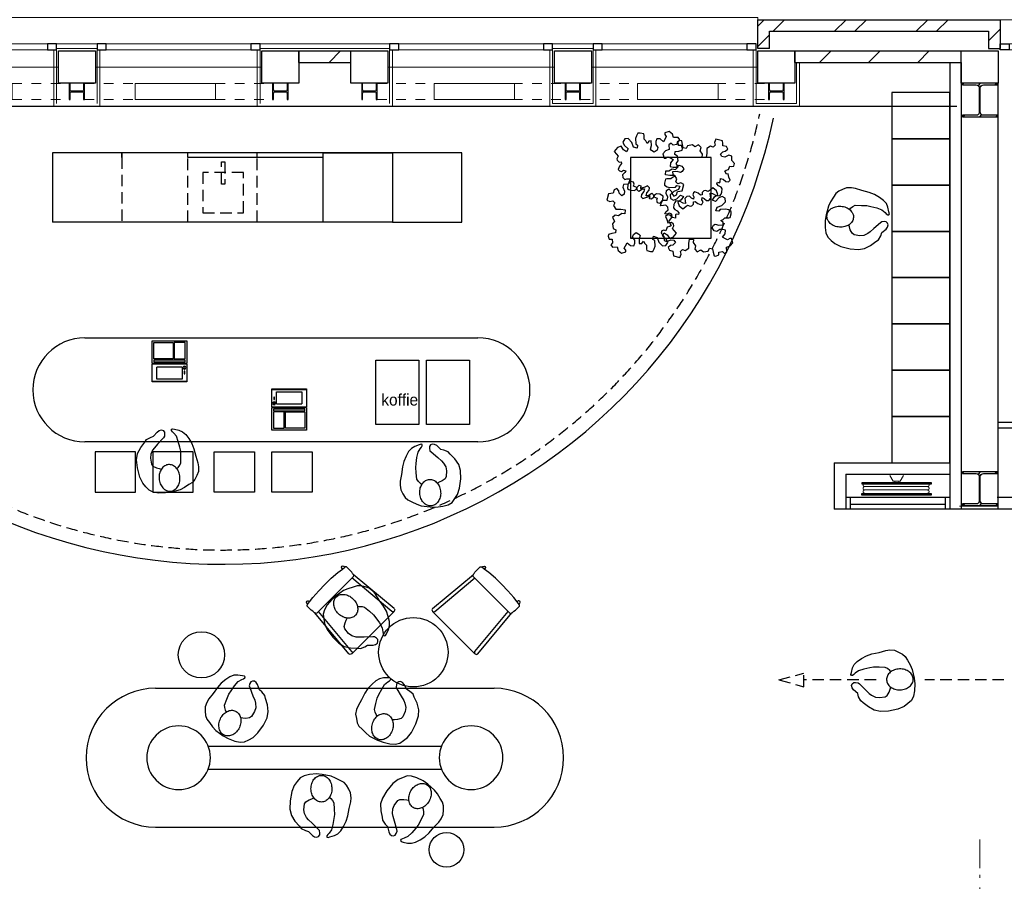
# Model space of a CAD drawing. Header units: millimetres. Extents: x 274611 to 749520, y 175257 to 298905.
# Tile 17 of 251: x 421220 to 429736, y 218770 to 226218. Entities that reach past the tile are written whole.
import ezdxf

# ---------------------------------------------------------------- set-up
doc = ezdxf.new("R2010")
doc.units = ezdxf.units.MM
doc.header["$LTSCALE"] = 400
doc.header["$PDMODE"] = 1
doc.header["$PDSIZE"] = 15
for name, pattern in [('HIDDEN', [0.375, 0.25, -0.125]), ('STYLE_01', [0.416641, 0.208282, -0.208359]), ('STYLE_06', [1.041641, 0.625, -0.208282, 0.069427, -0.138931])]:
    doc.linetypes.add(name, pattern=pattern)
for name, color, linetype, lineweight in [('Buitenkozijnen', 140, 'Continuous', 15), ('mat-baksteen', 5, 'Continuous', 25), ('mat-beton (ihwg)', 5, 'Continuous', 25), ('mat-kalkzandsteen', 5, 'Continuous', 25), ('mat-staal', 5, 'Continuous', 25), ('None', 7, 'Continuous', 9)]:
    doc.layers.add(name, color=color, linetype=linetype, lineweight=lineweight)
for name, color, linetype in [('inlay', 6, 'Continuous'), ('inr', 4, 'Continuous'), ('looplijnen', 8, 'HIDDEN'), ('plafond', 255, 'HIDDEN'), ('plant', 114, 'Continuous'), ('plat', 5, 'Continuous'), ('symbol', 1, 'Continuous'), ('timmerwerk-ge', 150, 'Continuous'), ('timmerwerk-ve', 8, 'HIDDEN')]:
    doc.layers.add(name, color=color, linetype=linetype)
doc.styles.add('s100', font='stylu.ttf', dxfattribs={"height": 100})

# ---------------------------------------------------------------- blocks, each defined once
blk = doc.blocks.new('*U38')
at = {"layer": 'None', "color": 43, "linetype": 'STYLE_01', "lineweight": 9}
for p, q in [((13407.6, 8129.4), (13860.7, 8129.4)), ((13407.6, 7989.4), (13407.6, 8129.4)), ((14541.7, 8129.4), (15034.6, 8129.4)), ((15034.6, 7989.4), (15034.6, 8129.4)), ((13407.6, 7989.4), (13860.7, 7989.4)), ((14541.7, 7989.4), (15034.6, 7989.4))]:
    blk.add_line(p, q, dxfattribs=at)
at = {"layer": 'None', "color": 43, "linetype": 'Continuous', "lineweight": 9}
for p, q in [((13844.8, 8129.4), (14541.7, 8129.4)), ((13844.8, 7989.4), (13844.8, 8129.4)), ((14541.7, 7989.4), (14541.7, 8129.4)), ((13844.8, 7989.4), (14541.7, 7989.4))]:
    blk.add_line(p, q, dxfattribs=at)
blk = doc.blocks.new('*U39')
at = {"layer": 'None', "color": 43, "linetype": 'STYLE_01', "lineweight": 9}
for p, q in [((11647.6, 8129.4), (12100.7, 8129.4)), ((11647.6, 7989.4), (11647.6, 8129.4)), ((12781.7, 8129.4), (13274.6, 8129.4)), ((13274.6, 7989.4), (13274.6, 8129.4)), ((11647.6, 7989.4), (12100.7, 7989.4)), ((12781.7, 7989.4), (13274.6, 7989.4))]:
    blk.add_line(p, q, dxfattribs=at)
at = {"layer": 'None', "color": 43, "linetype": 'Continuous', "lineweight": 9}
for p, q in [((12084.8, 8129.4), (12781.7, 8129.4)), ((12084.8, 7989.4), (12084.8, 8129.4)), ((12781.7, 7989.4), (12781.7, 8129.4)), ((12084.8, 7989.4), (12781.7, 7989.4))]:
    blk.add_line(p, q, dxfattribs=at)
blk = doc.blocks.new('*U40')
at = {"layer": 'None', "color": 43, "linetype": 'STYLE_01', "lineweight": 9}
for p, q in [((15937.6, 8129.4), (16430.4, 8129.4)), ((15937.6, 7989.4), (15937.6, 8129.4)), ((17111.4, 8129.4), (17564.6, 8129.4)), ((17564.6, 7989.4), (17564.6, 8129.4)), ((15937.6, 7989.4), (16430.4, 7989.4)), ((17111.4, 7989.4), (17564.6, 7989.4))]:
    blk.add_line(p, q, dxfattribs=at)
at = {"layer": 'None', "color": 43, "linetype": 'Continuous', "lineweight": 9}
for p, q in [((16430.4, 8129.4), (17127.3, 8129.4)), ((16430.4, 7989.4), (16430.4, 8129.4)), ((17127.3, 7989.4), (17127.3, 8129.4)), ((16430.4, 7989.4), (17127.3, 7989.4))]:
    blk.add_line(p, q, dxfattribs=at)
blk = doc.blocks.new('*U41')
at = {"layer": 'None', "color": 43, "linetype": 'STYLE_01', "lineweight": 9}
for p, q in [((17697.6, 8129.4), (18190.4, 8129.4)), ((17697.6, 7989.4), (17697.6, 8129.4)), ((18871.4, 8129.4), (19324.6, 8129.4)), ((19324.6, 7989.4), (19324.6, 8129.4)), ((17697.6, 7989.4), (18190.4, 7989.4)), ((18871.4, 7989.4), (19324.6, 7989.4))]:
    blk.add_line(p, q, dxfattribs=at)
at = {"layer": 'None', "color": 43, "linetype": 'Continuous', "lineweight": 9}
for p, q in [((18190.4, 8129.4), (18887.3, 8129.4)), ((18190.4, 7989.4), (18190.4, 8129.4)), ((18887.3, 7989.4), (18887.3, 8129.4)), ((18190.4, 7989.4), (18887.3, 7989.4))]:
    blk.add_line(p, q, dxfattribs=at)
blk = doc.blocks.new('*X66')
at = {"layer": 'None', "lineweight": 9}
blk.add_line((15522.5, 8310), (15622.5, 8410), dxfattribs=at)
blk = doc.blocks.new('Kolom O 550')
at = {"layer": 'mat-beton (ihwg)', "lineweight": 25}
blk.add_circle((0, 0), 275, dxfattribs=at)
blk = doc.blocks.new('Gevelpui best 1410 (2D)')
at = {"layer": 'Buitenkozijnen', "lineweight": 15}
for p, q in [((-260, 0), (-260, -1410)), ((-260, 0), (-210, 0)), ((-210, 0), (-210, -1410)), ((-260, -1410), (-210, -1410))]:
    blk.add_line(p, q, dxfattribs=at)
at = {"layer": 'Buitenkozijnen', "color": 92, "lineweight": 25}
for points in [[(-260, 0), (-210, 0), (-210, -80), (-260, -80)], [(-260, -1330), (-210, -1330), (-210, -1410), (-260, -1410)]]:
    blk.add_lwpolyline(points, close=True, dxfattribs=at)
at = {"layer": 'None', "color": 43, "linetype": 'Continuous', "lineweight": 9}
blk.add_line((-410, 15), (-410, -1425), dxfattribs=at)
blk = doc.blocks.new('*X76')
at = {"layer": 'None', "lineweight": 9}
for p, q in [((19231.1, 8624.5), (19258.8, 8652.2)), ((19231.1, 8448.1), (19331.1, 8548.1))]:
    blk.add_line(p, q, dxfattribs=at)
blk = doc.blocks.new('*X77')
at = {"layer": 'None', "lineweight": 9}
for p, q in [((19258.8, 8652.2), (19286.6, 8680)), ((19363, 8580), (19463, 8680)), ((19893.7, 8580), (19993.7, 8680)), ((20070.1, 8580), (20170.1, 8680)), ((20600.8, 8580), (20700.8, 8680)), ((20777.2, 8580), (20877.2, 8680))]:
    blk.add_line(p, q, dxfattribs=at)
blk = doc.blocks.new('*X78')
at = {"layer": 'None', "lineweight": 9}
blk.add_line((21226.1, 8498.1), (21326.1, 8598.1), dxfattribs=at)
blk = doc.blocks.new('*U79')
at = {"layer": 'Buitenkozijnen', "lineweight": 15}
for p, q in [((-10, 0), (-10, -1960)), ((-10, 0), (40, 0)), ((40, 0), (40, -1960)), ((-10, -1960), (40, -1960))]:
    blk.add_line(p, q, dxfattribs=at)
blk = doc.blocks.new('Gevelpui best 1960')
at = {"layer": 'Buitenkozijnen', "color": 43, "lineweight": 9}
blk.add_line((250, 0), (250, -1960), dxfattribs=at)
at = {"layer": 'Buitenkozijnen', "color": 92, "lineweight": 25}
for points in [[(-10, 0), (40, 0), (40, -80), (-10, -80)], [(-10, -1880), (40, -1880), (40, -1960), (-10, -1960)]]:
    blk.add_lwpolyline(points, close=True, dxfattribs=at)
at = {"layer": 'Buitenkozijnen'}
blk.add_blockref('*U79', (0, 0), dxfattribs=at)
blk = doc.blocks.new('*X100')
at = {"layer": 'None', "lineweight": 9}
for p, q in [((-2.75, -2.75), (2.75, 2.75)), ((58, 58), (66.5, 66.5)), ((-66.5, -66.5), (-58, -58))]:
    blk.add_line(p, q, dxfattribs=at)
blk = doc.blocks.new('*U101')
at = {"layer": 'None', "color": 92, "linetype": 'Continuous', "lineweight": 25, "flags": 128}
blk.add_lwpolyline([(70, -58), (14.75, -58, -0.4142136), (2.75, -46), (2.75, 46, -0.4142136), (14.75, 58), (70, 58), (70, 66.5), (-70, 66.5), (-70, 58), (-14.75, 58, -0.4142136), (-2.75, 46), (-2.75, -46, -0.4142136), (-14.75, -58), (-70, -58), (-70, -66.5), (70, -66.5)], format="xyb", close=True, dxfattribs=at)
at = {"layer": 'None', "color": 92}
blk.add_blockref('*X100', (0, 0), dxfattribs=at)
blk = doc.blocks.new('*X104')
at = {"layer": 'None', "lineweight": 9}
for p, q in [((-2.75, -2.75), (2.75, 2.75)), ((58, 58), (66.5, 66.5)), ((-66.5, -66.5), (-58, -58))]:
    blk.add_line(p, q, dxfattribs=at)
blk = doc.blocks.new('*U105')
at = {"layer": 'None', "color": 92, "linetype": 'Continuous', "lineweight": 25, "flags": 128}
blk.add_lwpolyline([(70, -58), (14.75, -58, -0.4142136), (2.75, -46), (2.75, 46, -0.4142136), (14.75, 58), (70, 58), (70, 66.5), (-70, 66.5), (-70, 58), (-14.75, 58, -0.4142136), (-2.75, 46), (-2.75, -46, -0.4142136), (-14.75, -58), (-70, -58), (-70, -66.5), (70, -66.5)], format="xyb", close=True, dxfattribs=at)
at = {"layer": 'None', "color": 92}
blk.add_blockref('*X104', (0, 0), dxfattribs=at)
blk = doc.blocks.new('*X106')
at = {"layer": 'None', "lineweight": 9}
for p, q in [((-2.75, -2.75), (2.75, 2.75)), ((58, 58), (66.5, 66.5)), ((-66.5, -66.5), (-58, -58))]:
    blk.add_line(p, q, dxfattribs=at)
blk = doc.blocks.new('*U107')
at = {"layer": 'None', "color": 92, "linetype": 'Continuous', "lineweight": 25, "flags": 128}
blk.add_lwpolyline([(70, -58), (14.75, -58, -0.4142136), (2.75, -46), (2.75, 46, -0.4142136), (14.75, 58), (70, 58), (70, 66.5), (-70, 66.5), (-70, 58), (-14.75, 58, -0.4142136), (-2.75, 46), (-2.75, -46, -0.4142136), (-14.75, -58), (-70, -58), (-70, -66.5), (70, -66.5)], format="xyb", close=True, dxfattribs=at)
at = {"layer": 'None', "color": 92}
blk.add_blockref('*X106', (0, 0), dxfattribs=at)
blk = doc.blocks.new('Kolom 280x320')
at = {"layer": 'mat-beton (ihwg)', "lineweight": 25}
blk.add_lwpolyline([(-300, 160), (-20, 160), (-20, -160), (-300, -160)], close=True, dxfattribs=at)
at = {"layer": 'None', "color": 92, "linetype": 'Continuous', "lineweight": 5}
blk.add_point((0, 0), dxfattribs=at)
blk = doc.blocks.new('*X110')
at = {"layer": 'None', "lineweight": 9}
for p, q in [((19765.1, 8310), (19865.1, 8410)), ((20189.4, 8310), (20289.4, 8410)), ((20613.7, 8310), (20713.7, 8410))]:
    blk.add_line(p, q, dxfattribs=at)
blk = doc.blocks.new('*X119')
at = {"layer": 'None', "lineweight": 9}
for p, q in [((-150, 132.8), (-137.8, 145)), ((131, 131), (145, 145)), ((-4.3, -4.3), (4.2, 4.2)), ((-145, -145), (-131, -131)), ((137.8, -145), (150, -132.8))]:
    blk.add_line(p, q, dxfattribs=at)
at = {"layer": 'None', "lineweight": 25}
for p, q in [((-15.5, 125.9), (3.6, 145)), ((-3.6, -145), (15.5, -125.9))]:
    blk.add_line(p, q, dxfattribs=at)
blk = doc.blocks.new('*U120')
at = {"layer": 'None', "color": 92, "linetype": 'Continuous', "lineweight": 25, "flags": 128}
blk.add_lwpolyline([(150, -131), (31.25, -131, -0.4142136), (4.25, -104), (4.25, 104, -0.4142136), (31.25, 131), (150, 131), (150, 145), (-150, 145), (-150, 131), (-31.25, 131, -0.4142136), (-4.25, 104), (-4.25, -104, -0.4142136), (-31.25, -131), (-150, -131), (-150, -145), (150, -145)], format="xyb", close=True, dxfattribs=at)
at = {"layer": 'None', "color": 92}
blk.add_blockref('*X119', (0, 0), dxfattribs=at)
blk = doc.blocks.new('*X121')
at = {"layer": 'None', "lineweight": 9}
for p, q in [((-150, 132.8), (-137.8, 145)), ((131, 131), (145, 145)), ((-4.3, -4.3), (4.2, 4.2)), ((-145, -145), (-131, -131)), ((137.8, -145), (150, -132.8))]:
    blk.add_line(p, q, dxfattribs=at)
at = {"layer": 'None', "lineweight": 25}
for p, q in [((-15.5, 125.9), (3.6, 145)), ((-3.6, -145), (15.5, -125.9))]:
    blk.add_line(p, q, dxfattribs=at)
blk = doc.blocks.new('*U122')
at = {"layer": 'None', "color": 92, "linetype": 'Continuous', "lineweight": 25, "flags": 128}
blk.add_lwpolyline([(150, -131), (31.25, -131, -0.4142136), (4.25, -104), (4.25, 104, -0.4142136), (31.25, 131), (150, 131), (150, 145), (-150, 145), (-150, 131), (-31.25, 131, -0.4142136), (-4.25, 104), (-4.25, -104, -0.4142136), (-31.25, -131), (-150, -131), (-150, -145), (150, -145)], format="xyb", close=True, dxfattribs=at)
at = {"layer": 'None', "color": 92}
blk.add_blockref('*X121', (0, 0), dxfattribs=at)
blk = doc.blocks.new('*U126')
at = {"layer": 'None', "color": 43, "linetype": 'Continuous', "lineweight": 9}
for radius, end in [(28267.7, 156.2915), (28167.7, 156.20215)]:
    blk.add_arc((36256.6, -2686), radius, 142.85059, end, dxfattribs=at)
blk = doc.blocks.new('*U127')
at = {"layer": 'None', "color": 43, "linetype": 'Continuous', "lineweight": 9}
for radius, end in [(28267.7, 156.2915), (28167.7, 156.20215)]:
    blk.add_arc((36256.6, -2686), radius, 142.85059, end, dxfattribs=at)
blk = doc.blocks.new('*X144')
at = {"layer": 'None', "lineweight": 9}
for p, q in [((-2.75, -2.75), (2.75, 2.75)), ((58, 58), (66.5, 66.5)), ((-66.5, -66.5), (-58, -58))]:
    blk.add_line(p, q, dxfattribs=at)
blk = doc.blocks.new('*U145')
at = {"layer": 'None', "color": 92, "linetype": 'Continuous', "lineweight": 25, "flags": 128}
blk.add_lwpolyline([(70, -58), (14.75, -58, -0.4142136), (2.75, -46), (2.75, 46, -0.4142136), (14.75, 58), (70, 58), (70, 66.5), (-70, 66.5), (-70, 58), (-14.75, 58, -0.4142136), (-2.75, 46), (-2.75, -46, -0.4142136), (-14.75, -58), (-70, -58), (-70, -66.5), (70, -66.5)], format="xyb", close=True, dxfattribs=at)
at = {"layer": 'None', "color": 92}
blk.add_blockref('*X144', (0, 0), dxfattribs=at)
blk = doc.blocks.new('*X146')
at = {"layer": 'None', "lineweight": 9}
for p, q in [((-2.75, -2.75), (2.75, 2.75)), ((58, 58), (66.5, 66.5)), ((-66.5, -66.5), (-58, -58))]:
    blk.add_line(p, q, dxfattribs=at)
blk = doc.blocks.new('*U147')
at = {"layer": 'None', "color": 92, "linetype": 'Continuous', "lineweight": 25, "flags": 128}
blk.add_lwpolyline([(70, -58), (14.75, -58, -0.4142136), (2.75, -46), (2.75, 46, -0.4142136), (14.75, 58), (70, 58), (70, 66.5), (-70, 66.5), (-70, 58), (-14.75, 58, -0.4142136), (-2.75, 46), (-2.75, -46, -0.4142136), (-14.75, -58), (-70, -58), (-70, -66.5), (70, -66.5)], format="xyb", close=True, dxfattribs=at)
at = {"layer": 'None', "color": 92}
blk.add_blockref('*X146', (0, 0), dxfattribs=at)
blk = doc.blocks.new('SYMB-PS01_B2')
blk.add_lwpolyline([(58.6, 67.4), (69.9, 77.8), (86, 96.6), (96.2, 116.4), (97.7, 170.3), (98.9, 217.4), (92.2, 250.7), (80.6, 302.7), (67.2, 348.9), (45.4, 376.3), (34.1, 387.9), (26.6, 400.2), (25.8, 409.6), (35.8, 414.1), (52.2, 410), (91.1, 399.8), (121.7, 384.5), (148.5, 360), (172.8, 323.3), (197.5, 278.9), (212.1, 231.9), (226.3, 168.8), (242.3, 111.1), (246.7, 76.3), (243.8, 35.7), (228.6, 1.8), (211, -31.7), (189.9, -56.4), (157.6, -74.3), (117.4, -97.9), (79.2, -115.8), (3.3, -132.4), (-46.9, -138.2), (-106.7, -136.4), (-153.5, -126.6), (-188.7, -109.6), (-215.4, -77.6), (-241.3, -46.4), (-264.4, 7.1), (-281.7, 87.7), (-285.3, 159.4), (-274.4, 212.1), (-245.6, 262.8), (-208.8, 307.7), (-193.1, 328.9), (-157.4, 347.2), (-130.7, 355.4), (-98.1, 391.1), (-80.1, 403.4), (-61.1, 407.8), (-46.6, 401.9), (-35.3, 388.5), (-34.1, 373.2), (-36.8, 351.9), (-46.2, 340), (-98.7, 286.6), (-128.1, 256.2), (-144.3, 235.4), (-162, 200.8), (-165.4, 167), (-158.2, 116.6), (-147, 99), (-118, 82.3), (-92.6, 73.9), (-75.3, 68.1)])
blk.add_lwpolyline([(-98.1, -12.2, 0.078796), (-89.7, -57.2, 0.088041), (-69.3, -92.8, 0.105312), (-38.1, -117.4, 0.121926), (-4.5, -124.7, 0.121926), (28.7, -115.5, 0.105312), (58.5, -89.2, 0.088041), (76.7, -52.4, 0.078796), (82.6, -7.1, 0.078796), (74.1, 37.9, 0.088041), (53.8, 73.5, 0.105312), (22.6, 98.1, 0.121926), (-11.1, 105.4, 0.121926), (-44.2, 96.2, 0.105312), (-74, 69.9, 0.088041), (-92.2, 33.1, 0.078796)], format="xyb", close=True)
blk = doc.blocks.new('*U167')
at = {"layer": 'None', "color": 253, "linetype": 'Continuous', "lineweight": 5}
for p, q in [((96.625, -278), (96.625, 266)), ((125.704, -278), (125.704, 266)), ((50.42, -31.849), (50.42, 29))]:
    blk.add_line(p, q, dxfattribs=at)
at = {"layer": 'None', "color": 140, "linetype": 'Continuous', "lineweight": 15}
for p, q in [((50.42, 29), (1.453, 57.31)), ((0, -61), (50.42, -31.849))]:
    blk.add_line(p, q, dxfattribs=at)
at = {"layer": 'None', "color": 92, "linetype": 'Continuous', "lineweight": 25}
for points in [[(60.916, 296), (76.476, 296), (76.476, -300), (60.916, -300)], [(154.785, 296), (171.344, 296), (171.344, -302), (154.785, -302)]]:
    blk.add_lwpolyline(points, close=True, dxfattribs=at)
at = {"layer": 'None', "color": 253, "linetype": 'Continuous', "lineweight": 5}
blk.add_lwpolyline([(50.929, 18), (60.916, 18), (60.916, -18), (50.929, -18)], close=True, dxfattribs=at)
for points, knots in [([(96.866, 264), (96.866, 268.997), (93.792, 272.9335), (90.718, 276.87), (85.875, 278.0735), (81.032, 279.277), (76.476, 277.238)], [0, 0, 0, 0.333549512, 0.333549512, 0.666828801, 0.666828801, 1, 1, 1]), ([(125.825, 264), (125.825, 267.886), (123.8855, 271.2505), (121.946, 274.615), (118.586, 276.5575), (115.226, 278.5), (107.466, 278.5), (104.106, 276.5575), (100.746, 274.615), (98.806, 271.2505), (96.866, 267.886), (96.866, 264)], [0, 0, 0, 0.166769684, 0.166769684, 0.333423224, 0.333423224, 0.499994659, 0.666566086, 0.666566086, 0.833226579, 0.833226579, 1, 1, 1]), ([(154.785, 264), (154.785, 267.886), (152.845, 271.2505), (150.905, 274.615), (147.5455, 276.5575), (144.186, 278.5), (140.306, 278.5), (136.426, 278.5), (133.066, 276.5575), (129.706, 274.615), (127.7655, 271.2505), (125.825, 267.886), (125.825, 264)], [0, 0, 0, 0.166772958, 0.166772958, 0.333424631, 0.333424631, 0.499985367, 0.499985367, 0.666556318, 0.666556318, 0.833223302, 0.833223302, 1, 1, 1]), ([(76.477, -291.432), (81.039, -293.343), (85.8175, -292.072), (90.596, -290.801), (93.6105, -286.876), (96.625, -282.951), (96.625, -278)], [0, 0, 0, 0.333165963, 0.333165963, 0.666458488, 0.666458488, 1, 1, 1]), ([(96.625, -278), (96.625, -281.901), (98.573, -285.2795), (100.521, -288.658), (103.895, -290.609), (107.269, -292.56), (111.165, -292.56), (115.061, -292.56), (118.435, -290.609), (121.809, -288.658), (123.7565, -285.2795), (125.704, -281.901), (125.704, -278)], [0, 0, 0, 0.166754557, 0.166754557, 0.333426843, 0.333426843, 0.500005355, 0.500005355, 0.666583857, 0.666583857, 0.833249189, 0.833249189, 1, 1, 1]), ([(125.704, -278), (125.704, -281.901), (127.6525, -285.2795), (129.601, -288.658), (132.975, -290.609), (136.349, -292.56), (140.245, -292.56), (144.141, -292.56), (147.5145, -290.609), (150.888, -288.658), (152.836, -285.2795), (154.784, -281.901), (154.784, -278)], [0, 0, 0, 0.166757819, 0.166757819, 0.333436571, 0.333436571, 0.500014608, 0.500014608, 0.666582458, 0.666582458, 0.833245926, 0.833245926, 1, 1, 1])]:
    blk.add_open_spline(points, degree=2, knots=knots, dxfattribs=at)
blk = doc.blocks.new('DOLC-2890_B2')
for p, q in [((259.8, 0), (-259.8, 0)), ((-275.8, -17.4), (-235.6, -476.7)), ((-243.9, -14.6), (-204.6, -463.2)), ((243.9, -14.6), (204.6, -463.2)), ((275.8, -17.4), (235.6, -476.7)), ((-223.7, -463.2), (223.7, -463.2))]:
    blk.add_line(p, q)
for points in [[(-223.7, -463.2), (-232.5, -467.8), (-235.6, -476.7), (-236.5, -479.8), (-237.5, -487), (-238.5, -498.8), (-239.4, -515), (-240.3, -535.4), (-241.1, -559.7), (-240.2, -563), (-235.7, -568.6), (-233.7, -570.5), (-230.7, -571.6), (-227.2, -571.8)], [(223.7, -463.2), (232.5, -467.8), (235.6, -476.7), (236.5, -479.8), (237.5, -487), (238.5, -498.8), (239.4, -515), (240.3, -535.4), (241.1, -559.7), (240.2, -563), (235.7, -568.6), (233.7, -570.5), (230.7, -571.6), (227.2, -571.8)], [(-227.2, -571.8), (-200.8, -575.3), (-152.1, -581.7), (-76.2, -587.6), (0, -589.6), (76.2, -587.6), (152.1, -581.7), (200.8, -575.3), (227.2, -571.8)], [(-227.2, -571.8), (-226.1, -583.9), (-221.6, -592.3), (-220.8, -593), (-212.1, -595.7), (-203.9, -591.6), (-203.3, -590.7), (-200.2, -581.6), (-200.2, -581.6), (-200.2, -581.6), (-200.8, -575.3)], [(227.2, -571.8), (226.1, -583.9), (221.6, -592.3), (220.8, -593), (212.1, -595.7), (203.9, -591.6), (203.3, -590.7), (200.2, -581.6), (200.2, -581.6), (200.2, -581.6), (200.8, -575.3)]]:
    blk.add_lwpolyline(points)
for centre, start, end in [((-259.8, -16), 5.00008, 185.00008), ((259.8, -16), 354.99992, 174.99992)]:
    blk.add_arc(centre, 16, start, end)
blk = doc.blocks.new('symb-ps03_b2')
blk.add_lwpolyline([(82.2, -333.7), (93.5, -323.3), (109.6, -304.5), (119.8, -284.7), (121.3, -230.8), (122.5, -183.8), (115.8, -150.4), (104.2, -98.4), (90.8, -52.2), (69, -24.8), (57.7, -13.2), (50.2, -0.9), (49.4, 8.5), (59.4, 13), (75.8, 8.9), (114.7, -1.3), (145.3, -16.6), (172.1, -41.1), (196.4, -77.8), (221.1, -122.2), (235.7, -169.2), (249.9, -232.3), (265.9, -290), (270.3, -324.8), (267.4, -365.4), (252.2, -399.3), (234.6, -432.8), (213.5, -457.5), (181.2, -475.4), (141, -499), (102.8, -516.9), (26.9, -533.5), (-23.3, -539.3), (-83.1, -537.5), (-129.9, -527.7), (-165.1, -510.7), (-191.8, -478.7), (-217.7, -447.5), (-240.8, -394), (-258.1, -313.4), (-261.7, -241.7), (-250.8, -189), (-222, -138.3), (-185.2, -93.4), (-169.5, -72.2), (-133.8, -53.9), (-107.1, -45.7), (-74.5, -10), (-56.5, 2.3), (-37.5, 6.7), (-23, 0.8), (-11.7, -12.6), (-10.5, -27.9), (-13.2, -49.2), (-22.6, -61.1), (-75.1, -114.5), (-104.5, -144.9), (-120.7, -165.7), (-138.4, -200.3), (-141.8, -234.1), (-134.6, -284.5), (-123.4, -302.1), (-94.4, -318.8), (-69, -327.2), (-51.7, -333)])
blk.add_lwpolyline([(-74.5, -413.3, 0.078796), (-66.1, -458.3, 0.088041), (-45.7, -493.9, 0.105312), (-14.5, -518.5, 0.121926), (19.1, -525.8, 0.121926), (52.3, -516.6, 0.105312), (82.1, -490.3, 0.088041), (100.3, -453.5, 0.078796), (106.2, -408.2, 0.078796), (97.7, -363.2, 0.088041), (77.4, -327.6, 0.105312), (46.2, -303, 0.121926), (12.5, -295.7, 0.121926), (-20.6, -304.9, 0.105312), (-50.4, -331.2, 0.088041), (-68.6, -368, 0.078796)], format="xyb", close=True)
blk = doc.blocks.new('symb-ps09_b2')
at = {"layer": 'looplijnen'}
for p, q in [((0, 935.4), (-58.2, 718.1)), ((0, 935.4), (58.2, 718.1)), ((-58.2, 718.1), (58.2, 718.1)), ((0, 95.2), (0, 718.1)), ((0, -1011), (0, -327.3))]:
    blk.add_line(p, q, dxfattribs=at)
at = {"layer": 'symbol'}
blk.add_blockref('symb-ps03_b2', (-11, 299.5), dxfattribs=at)
blk = doc.blocks.new('SYMB-BM02_B2')
at = {"layer": 'plant'}
blk.add_lwpolyline([(98, 356), (66, 371), (46, 367), (23, 344), (26, 317), (5, 314), (-27, 337), (-68, 353), (-84, 340), (-93, 315), (-77, 290), (-84, 262), (-106, 274), (-134, 301), (-166, 298), (-190, 273), (-184, 246), (-181, 209), (-209, 214), (-256, 237), (-302, 241), (-315, 221), (-325, 198), (-329, 157), (-315, 134), (-286, 119), (-263, 95), (-270, 73), (-298, 80), (-306, 68), (-307, 29), (-341, 38), (-375, 66), (-406, 70), (-427, 48), (-413, 13), (-402, -28), (-381, -27), (-361, -62), (-377, -76), (-407, -84), (-423, -126), (-448, -119), (-475, -126), (-482, -158), (-448, -194), (-447, -249), (-411, -258), (-363, -237), (-327, -242), (-307, -272), (-338, -303), (-366, -308), (-398, -333), (-381, -365), (-338, -377), (-336, -406), (-332, -436), (-252, -458), (-234, -418), (-243, -383), (-220, -358), (-184, -372), (-140, -344), (-141, -283), (-132, -230), (-84, -233), (-86, -271), (-59, -312), (-68, -354), (-36, -386), (7, -361), (39, -388), (98, -377), (116, -344), (153, -351), (160, -393), (171, -436), (193, -440), (228, -426), (230, -390), (275, -385), (300, -408), (328, -386), (326, -329), (369, -315), (403, -276), (387, -222), (366, -221), (339, -240), (312, -226), (275, -205), (309, -165), (312, -121), (278, -112), (241, -110), (205, -137), (171, -126), (146, -92), (166, -59), (184, -44), (228, -57), (285, -55), (282, -25), (255, -2), (285, 14), (305, 34), (353, 32), (371, 38), (382, 84), (382, 111), (350, 130), (317, 139), (248, 136), (232, 114), (194, 121), (209, 166), (266, 187), (314, 230), (310, 274), (271, 296), (232, 280), (187, 233), (150, 251), (176, 290), (219, 319), (203, 365), (155, 404), (121, 376), (98, 356)], dxfattribs=at)
blk = doc.blocks.new('symb-LPTP_b2')
for p, q in [((150, 0), (-150, 0)), ((-150, 0), (-150, -155)), ((150, -155), (150, 0)), ((150, -5), (-150, -5)), ((-110, -25), (-110, -129)), ((110, -25), (-110, -25)), ((110, -129), (110, -25)), ((150, -155), (-150, -155)), ((150, -160), (-150, -160)), ((-150, -160), (-150, -355)), ((110, -129), (-110, -129)), ((150, -355), (150, -160)), ((-150, -355), (150, -355))]:
    blk.add_line(p, q)
for points in [[(126.4, -69.8), (133.6, -69.8), (133.6, -91.9), (126.4, -91.9)], [(128.4, -71.8), (131.6, -71.8), (131.6, -89.9), (128.4, -89.9)], [(-135, -175), (135, -175), (135, -188.8), (-135, -188.8)], [(32.1, -198.8), (-135, -198.8), (-135, -340), (32.1, -340)], [(42.1, -198.8), (135, -198.8), (135, -340), (42.1, -340)]]:
    blk.add_lwpolyline(points, close=True)
for points in [[(-129.8, -157.5, 10, 10, 0), (-110.7, -157.5, 10, 10, 0)], [(129.8, -157.5, 10, 10, 0), (110.7, -157.5, 10, 10, 0)]]:
    blk.add_lwpolyline(points, format="xyseb")
for radius in [12.6, 7.57]:
    blk.add_circle((130, -123.9), radius)

msp = doc.modelspace()

# ---------------------------------------------------------------- linework, layer by layer
at = {"layer": 'Buitenkozijnen', "color": 43, "linetype": 'Continuous', "lineweight": 9, "flags": 128}
msp.add_lwpolyline([(427604.18474, 226218.36468), (427604.18474, 226238.36468), (420133.12537, 226238.36468), (420133.12537, 226218.36468)], dxfattribs=at)
at = {"layer": 'Buitenkozijnen', "lineweight": 15}
for points in [[(421889.18474, 226008.40531), (421889.18474, 225968.36468), (421539.18474, 225968.36468), (421539.18474, 226008.40531)], [(424419.18474, 226008.40531), (424419.18474, 225968.36468), (423299.18474, 225968.36468), (423299.18474, 226008.40531)], [(426179.18474, 226008.40531), (426179.18474, 225968.36468), (425829.18474, 225968.36468), (425829.18474, 226008.40531)], [(426179.18474, 226008.40531), (426179.18474, 225968.36468), (425829.18474, 225968.36468), (425829.18474, 226008.40531)]]:
    msp.add_lwpolyline(points, close=True, dxfattribs=at)
at = {"layer": 'inlay'}
msp.add_arc((422972.63618, 226383.83994), 4873.44276, 232.47498931, 347.973200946, dxfattribs=at)
msp.add_arc((422972.63618, 226383.83994), 4873.44276, 232.47498931, 347.973200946, dxfattribs=at)
at = {"layer": 'inr'}
msp.add_lwpolyline([(426501.82867, 224328.39324), (427201.82867, 224328.39324), (427201.82867, 225028.39324), (426501.82867, 225028.39324)], close=True, dxfattribs=at)
at = {"layer": 'mat-baksteen', "lineweight": 25}
for p, q in [((427604.18474, 225968.36468), (427604.18474, 226218.36468)), ((427604.18474, 226218.36468), (429699.18474, 226218.36468)), ((429699.18474, 226218.36468), (429699.18474, 225968.36468)), ((427704.18474, 225968.36468), (427704.18474, 226118.36468)), ((427704.18474, 226118.36468), (429599.18474, 226118.36468)), ((429599.18474, 226118.36468), (429599.18474, 225968.36468)), ((427704.18474, 225968.36468), (427604.18474, 225968.36468)), ((429599.18474, 225968.36468), (429699.18474, 225968.36468))]:
    msp.add_line(p, q, dxfattribs=at)
at = {"layer": 'mat-kalkzandsteen', "lineweight": 25}
for p, q in [((423634.18474, 225948.36468), (424084.18474, 225948.36468)), ((423634.18474, 225848.36468), (423634.18474, 225948.36468)), ((424084.18474, 225848.36468), (424084.18474, 225948.36468)), ((427924.18474, 225948.36468), (429364.18474, 225948.36468)), ((427924.18474, 225848.36468), (427924.18474, 225948.36468)), ((429364.18474, 225848.36468), (429364.18474, 225948.36468)), ((423634.18474, 225848.36468), (424084.18474, 225848.36468)), ((427924.18474, 225848.36468), (429364.18474, 225848.36468))]:
    msp.add_line(p, q, dxfattribs=at)
at = {"layer": 'None', "color": 140, "linetype": 'Continuous', "lineweight": 15}
for p, q in [((421514.18474, 225958.40531), (421514.18474, 225468.36468)), ((421514.18474, 225958.40531), (421539.18474, 225958.40531)), ((421539.18474, 225958.40531), (421539.18474, 225493.36468)), ((421914.18474, 225958.40531), (421889.18474, 225958.40531)), ((421889.18474, 225493.36468), (421889.18474, 225958.40531)), ((421914.18474, 225468.36468), (421914.18474, 225958.40531)), ((423274.18474, 225958.40531), (423274.18474, 225468.36468)), ((423274.18474, 225958.40531), (423299.18474, 225958.40531)), ((423299.18474, 225958.40531), (423299.18474, 225493.36468)), ((424444.18474, 225958.40531), (424419.18474, 225958.40531)), ((424419.18474, 225493.36468), (424419.18474, 225958.40531)), ((424444.18474, 225468.36468), (424444.18474, 225958.40531)), ((425804.18474, 225958.40531), (425804.18474, 225468.36468)), ((425804.18474, 225958.40531), (425829.18474, 225958.40531)), ((425829.18474, 225958.40531), (425829.18474, 225493.36468)), ((426204.18474, 225958.40531), (426179.18474, 225958.40531)), ((426179.18474, 225493.36468), (426179.18474, 225958.40531)), ((426204.18474, 225468.36468), (426204.18474, 225958.40531)), ((427564.18474, 225958.40531), (427564.18474, 225468.36468)), ((427564.18474, 225958.40531), (427589.18474, 225958.40531)), ((427589.18474, 225958.40531), (427589.18474, 225493.36468)), ((427964.18474, 225848.36468), (427939.18474, 225848.36468)), ((427939.18474, 225493.36468), (427939.18474, 225848.36468)), ((427964.18474, 225468.36468), (427964.18474, 225848.36468)), ((429324.18474, 225848.36468), (429349.18474, 225848.36468)), ((425804.18474, 225468.36468), (426204.18474, 225468.36468)), ((425829.18474, 225493.36468), (426179.18474, 225493.36468)), ((427564.18474, 225468.36468), (427964.18474, 225468.36468)), ((427589.18474, 225493.36468), (427939.18474, 225493.36468)), ((423274.18474, 225068.36468), (424444.18474, 225068.36468)), ((429324.18474, 221988.36468), (429674.18474, 221988.36468)), ((429349.18474, 222013.36468), (429674.18474, 222013.36468))]:
    msp.add_line(p, q, dxfattribs=at)
at = {"layer": 'None', "color": 43, "linetype": 'Continuous', "lineweight": 9}
for p, q in [((429374.18474, 225378.36468), (429674.18474, 225378.36468)), ((429374.18474, 222308.36468), (429674.18474, 222308.36468))]:
    msp.add_line(p, q, dxfattribs=at)
at = {"layer": 'None', "color": 7, "linetype": 'STYLE_06', "lineweight": 9}
msp.add_line((429524.18474, 210549.32453), (429524.18474, 219148.36468), dxfattribs=at)
at = {"layer": 'plafond'}
msp.add_arc((422972.63618, 226383.83994), 4750, 231.798615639, 348.091519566, dxfattribs=at)
at = {"layer": 'plat'}
for p, q in [((429264.18474, 225848.36468), (429264.18474, 221988.36468)), ((429364.18474, 225848.36468), (429364.18474, 221988.36468)), ((429684.18474, 221988.36468), (429684.18474, 225668.36468)), ((428264.18474, 222388.36468), (429264.18474, 222388.36468)), ((428264.18474, 222388.36468), (428264.18474, 221988.36468)), ((428364.18474, 222288.36468), (429264.18474, 222288.36468)), ((428364.18474, 222288.36468), (428364.18474, 221988.36468)), ((429264.18474, 222088.36468), (428364.18474, 222088.36468)), ((428404.18474, 222088.36468), (428404.18474, 221988.36468)), ((429224.18474, 222028.36468), (428404.18474, 222028.36468)), ((429224.18474, 222088.36468), (429224.18474, 221988.36468)), ((429984.18474, 222088.36468), (429674.18474, 222088.36468)), ((429684.18474, 221988.36468), (428264.18474, 221988.36468)), ((429264.18474, 221988.36468), (428264.18474, 221988.36468)), ((429984.18474, 221988.36468), (429674.18474, 221988.36468))]:
    msp.add_line(p, q, dxfattribs=at)
msp.add_lwpolyline([(429684.18474, 222738.36468), (429984.18474, 222738.36468), (429984.18474, 222688.36468), (429684.18474, 222688.36468)], close=True, dxfattribs=at)
at = {"layer": 'timmerwerk-ge'}
for p, q in [((429324.18474, 225468.36468), (420154.18474, 225468.36468)), ((425044.18474, 225068.36468), (421504.18474, 225068.36468)), ((421504.18474, 225068.36468), (421504.18474, 224468.36468)), ((422104.18474, 225068.36468), (422104.18474, 225028.36468)), ((422104.18474, 225028.36468), (422104.18474, 225068.36468)), ((422674.18474, 225028.36468), (422674.18474, 225068.36468)), ((423844.18474, 225028.36468), (422674.18474, 225028.36468)), ((423274.18474, 225028.36468), (423274.18474, 225068.36468)), ((425044.18474, 224468.36468), (425044.18474, 225068.36468)), ((423844.18474, 224468.36468), (421504.18474, 224468.36468)), ((424444.18474, 224468.36468), (425044.18474, 224468.36468)), ((422394.18474, 220438.36468), (425324.18474, 220438.36468)), ((422850.35851, 219938.36468), (424868.01097, 219938.36468)), ((422850.35851, 219738.36468), (424868.01097, 219738.36468)), ((422394.18474, 219238.36468), (425324.18474, 219238.36468))]:
    msp.add_line(p, q, dxfattribs=at)
for points in [[(428764.18474, 225188.36468), (429264.18474, 225188.36468), (429264.18474, 225588.36468), (428764.18474, 225588.36468)], [(428764.18474, 224788.36468), (429264.18474, 224788.36468), (429264.18474, 225188.36468), (428764.18474, 225188.36468)], [(424444.18474, 224468.36468), (423844.18474, 224468.36468), (423844.18474, 225068.36468), (424444.18474, 225068.36468)], [(428764.18474, 224388.36468), (429264.18474, 224388.36468), (429264.18474, 224788.36468), (428764.18474, 224788.36468)], [(428764.18474, 223988.36468), (429264.18474, 223988.36468), (429264.18474, 224388.36468), (428764.18474, 224388.36468)], [(428764.18474, 223588.36468), (429264.18474, 223588.36468), (429264.18474, 223988.36468), (428764.18474, 223988.36468)], [(428764.18474, 223188.36468), (429264.18474, 223188.36468), (429264.18474, 223588.36468), (428764.18474, 223588.36468)], [(424671.33341, 223275.75434), (424671.33341, 222718.8266), (424299.68978, 222718.8266), (424299.68978, 223275.75434)], [(425111.35911, 223275.75434), (425111.35911, 222718.8266), (424739.71548, 222718.8266), (424739.71548, 223275.75434)], [(428764.18474, 222788.36468), (429264.18474, 222788.36468), (429264.18474, 223188.36468), (428764.18474, 223188.36468)], [(428764.18474, 222388.36468), (429264.18474, 222388.36468), (429264.18474, 222788.36468), (428764.18474, 222788.36468)], [(421871.42602, 222133.41168), (422221.42602, 222133.41168), (422221.42602, 222483.41168), (421871.42602, 222483.41168)], [(422371.42602, 222133.41168), (422721.42602, 222133.41168), (422721.42602, 222483.41168), (422371.42602, 222483.41168)], [(423250.64908, 222133.41168), (422900.64908, 222133.41168), (422900.64908, 222483.41168), (423250.64908, 222483.41168)], [(423750.64908, 222133.41168), (423400.64908, 222133.41168), (423400.64908, 222483.41168), (423750.64908, 222483.41168)]]:
    msp.add_lwpolyline(points, close=True, dxfattribs=at)
for points in [[(421783.13062, 223468.36468), (425183.13062, 223468.36468)], [(425183.13062, 222568.36468), (421783.13062, 222568.36468)]]:
    msp.add_lwpolyline(points, dxfattribs=at)
for centre, radius in [((424624.52694, 220750.18528), 300), ((422791.55597, 220727.61883), 200), ((424911.90905, 219042.60676), 150)]:
    msp.add_circle(centre, radius, dxfattribs=at)
for centre, radius, start, end in [((421783.13062, 223018.36468), 450, 90, 270), ((425183.13062, 223018.36468), 450, 270, 90), ((422394.18474, 219838.36468), 600, 90, 270), ((425324.18474, 219838.36468), 600, 270, 90)]:
    msp.add_arc(centre, radius, start, end, dxfattribs=at)
at = {"layer": 'timmerwerk-ve'}
for p, q in [((422104.18474, 225028.36468), (422104.18474, 224468.36468)), ((422674.18474, 224468.36468), (422674.18474, 225068.36468)), ((423274.18474, 224468.36468), (423274.18474, 225068.36468))]:
    msp.add_line(p, q, dxfattribs=at)
for points in [[(422994.32667, 224989.17601), (422994.32667, 224796.54595), (422964.07503, 224796.54595), (422964.07503, 224989.17601)], [(422804.20085, 224898.36468), (422804.20085, 224548.36468), (423154.20085, 224548.36468), (423154.20085, 224898.36468)]]:
    msp.add_lwpolyline(points, close=True, dxfattribs=at)

# ---------------------------------------------------------------- block references
at = {"layer": 'Buitenkozijnen', "color": 7, "rotation": 90}
msp.add_blockref('Gevelpui best 1960', (429699.18474, 225968.36468), dxfattribs=at)
at = {"layer": 'Buitenkozijnen', "color": 7, "xscale": -1, "rotation": 270}
for p in [(421539.18474, 226218.36468), (423299.18474, 226218.36468), (425829.18474, 226218.36468), (427589.18474, 226218.36468)]:
    msp.add_blockref('Gevelpui best 1410 (2D)', p, dxfattribs=at)
at = {"layer": 'inr', "xscale": -1}
for name, p, rotation in [('symb-LPTP_b2', (422515.10936, 223086.90217), 180), ('DOLC-2890_B2', (424275.2895, 220919.8835), 225.0000000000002)]:
    msp.add_blockref(name, p, dxfattribs=dict(at, rotation=rotation))
msp.add_blockref('symb-LPTP_b2', (423550.26516, 223025.99726), dxfattribs=at)
at = {"layer": 'inr', "rotation": 134.9999999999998}
msp.add_blockref('DOLC-2890_B2', (424973.76437, 220919.8835), dxfattribs=at)
at = {"layer": 'mat-baksteen'}
for name in ['*X76', '*X77', '*X78']:
    msp.add_blockref(name, (408373.12537, 217538.36468), dxfattribs=at)
at = {"layer": 'mat-beton (ihwg)', "color": 7, "rotation": 90}
for p in [(421714.18474, 225968.36468), (423474.18474, 225968.36468), (424244.18474, 225968.36468), (426004.18474, 225968.36468), (427764.18474, 225968.36468), (429524.18474, 225968.36468)]:
    msp.add_blockref('Kolom 280x320', p, dxfattribs=at)
at = {"layer": 'mat-beton (ihwg)', "color": 7, "xscale": -1, "rotation": 270}
for p in [(422594.18474, 219838.36468), (422594.18474, 219838.36468), (425124.18474, 219838.36468)]:
    msp.add_blockref('Kolom O 550', p, dxfattribs=at)
at = {"layer": 'mat-kalkzandsteen'}
for name in ['*X66', '*X110']:
    msp.add_blockref(name, (408373.12537, 217538.36468), dxfattribs=at)
at = {"layer": 'mat-staal'}
for name, p, rotation in [('*U101', (421714.18474, 225597.71572), 90), ('*U145', (423474.18474, 225597.71572), 90), ('*U147', (424244.18474, 225597.71572), 90), ('*U105', (426004.18474, 225597.71572), 90), ('*U107', (427764.18474, 225597.71572), 90), ('*U120', (429524.18474, 225523.36468), 180), ('*U122', (429524.18474, 222163.36468), 180)]:
    msp.add_blockref(name, p, dxfattribs=dict(at, rotation=rotation))
at = {"layer": 'None', "color": 7}
for name in ['*U126', '*U127', '*U39', '*U38', '*U40', '*U41']:
    msp.add_blockref(name, (408373.12537, 217538.36468), dxfattribs=at)
at = {"layer": 'None', "color": 7, "rotation": 270}
msp.add_blockref('*U167', (428806.89309, 222278.589), dxfattribs=at)
at = {"layer": 'plat', "xscale": -1, "rotation": 270}
for p in [(422594.18474, 219838.36468), (425124.18474, 219838.36468), (425124.18474, 219838.36468)]:
    msp.add_blockref('Kolom O 550', p, dxfattribs=at)
at = {"layer": 'symbol', "xscale": 0.7, "yscale": 0.7, "zscale": 0.7}
for p, rotation in [((426644.484, 224970.77016), 89.99999999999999), ((427065.12032, 224865.34154), 180), ((426617.42469, 224481.8977), 270)]:
    msp.add_blockref('SYMB-BM02_B2', p, dxfattribs=dict(at, rotation=rotation))
msp.add_blockref('SYMB-BM02_B2', (427105.82208, 224482.64657), dxfattribs=at)
at = {"layer": 'symbol', "linetype": 'Continuous', "lineweight": 0, "xscale": -1}
for name, p, rotation in [('symb-ps03_b2', (428726.1036, 224482.5658), 267.6050862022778), ('SYMB-PS01_B2', (424761.99201, 222138.64948), 4.896968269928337)]:
    msp.add_blockref(name, p, dxfattribs=dict(at, rotation=rotation))
at = {"layer": 'symbol', "linetype": 'Continuous', "lineweight": 0, "rotation": 2.394913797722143}
msp.add_blockref('symb-ps03_b2', (422482.77039, 222667.00814), dxfattribs=at)
at = {"layer": 'symbol', "xscale": -1}
for p, rotation in [((424052.30234, 221146.77925), 227.8186427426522), ((423034.43256, 220149.05307), 336.9919242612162), ((424352.18044, 220117.83899), 345.308425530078), ((424683.95287, 219494.65313), 151.6421700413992), ((423837.62556, 219560.95528), 181.8823920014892)]:
    msp.add_blockref('SYMB-PS01_B2', p, dxfattribs=dict(at, rotation=rotation))
at = {"layer": 'symbol', "rotation": 89.99999999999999}
msp.add_blockref('symb-ps09_b2', (428721.53878, 220510.30507), dxfattribs=at)

# ---------------------------------------------------------------- texts
at = {"layer": 'plat', "style": 's100'}
msp.add_text('koffie', height=99.41523, dxfattribs=at).set_placement((424347.88939, 222882.8916))

doc.saveas('drawing.dxf')
